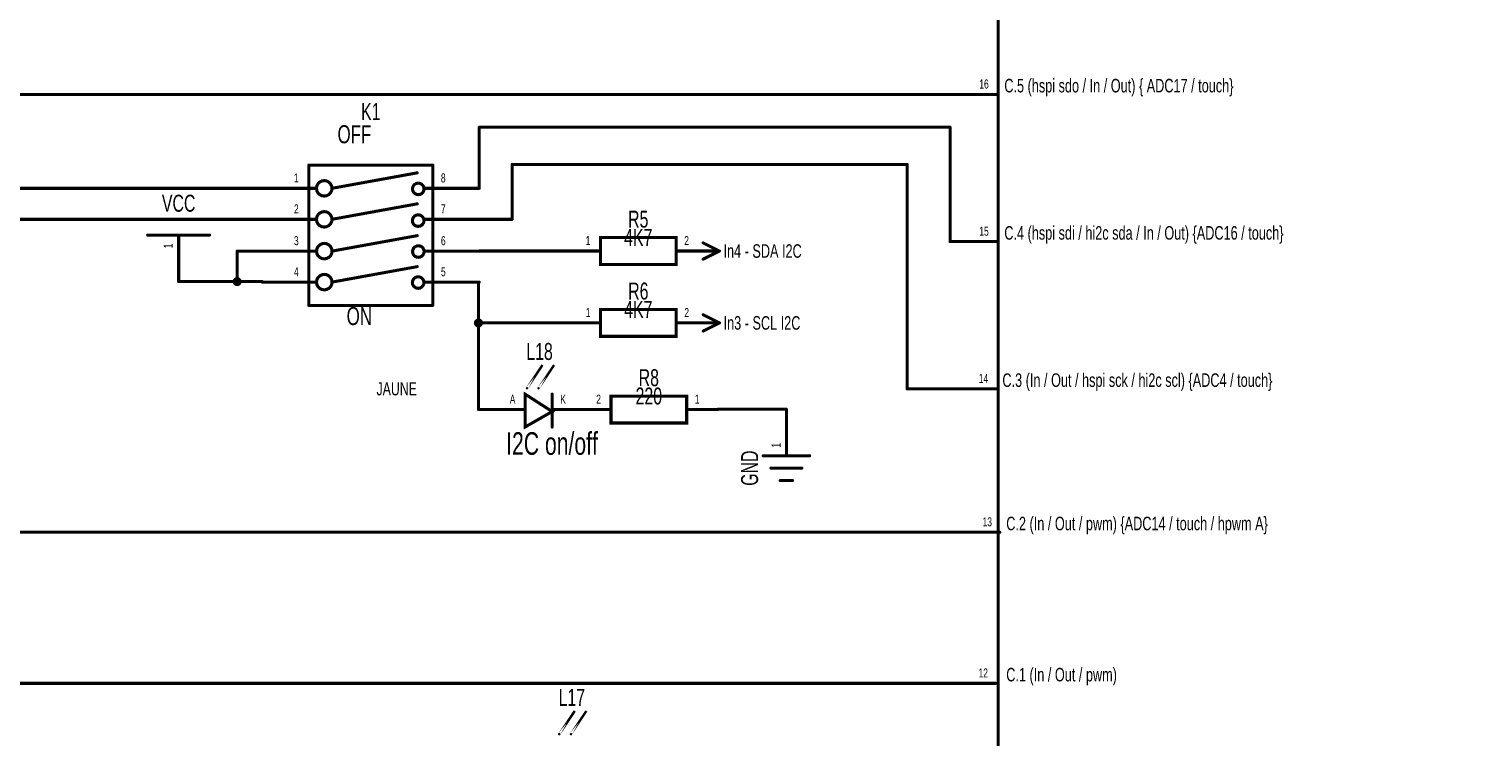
# Model space of a CAD drawing. Extents: x 0 to 22.6, y 0 to 15.8.
# Tile 7 of 26: x 2.8 to 7.5, y 6.4 to 8.7. Entities that reach past the tile are written whole.
import ezdxf
from ezdxf.enums import TextEntityAlignment as Align

# ---------------------------------------------------------------- set-up
doc = ezdxf.new("R2010")
doc.units = 0
for name, color, linetype in [('Element', 253, 'CONTINUOUS'), ('Net', 50, 'CONTINUOUS'), ('Pin', 50, 'CONTINUOUS'), ('Shapes', 252, 'CONTINUOUS')]:
    doc.layers.add(name, color=color, linetype=linetype)

msp = doc.modelspace()

# ---------------------------------------------------------------- linework, layer by layer
at = {"layer": 'Element', "linetype": 'CONTINUOUS'}
for points, const_width in [([(5.9746, 10.2794), (11.4865, 10.2794), (11.4865, 3.5865), (5.9746, 3.5865), (5.9746, 10.2794)], 0.0098), ([(3.7508, 7.995), (3.7508, 8.245)], 0.0098), ([(3.7508, 8.245), (4.1508, 8.245)], 0.0098), ([(3.8258, 8.17), (4.1008, 8.22)], 0.0098), ([(4.1508, 8.245), (4.1508, 7.995)], 0.0098), ([(3.7508, 8.17), (3.7758, 8.17)], 0.0098), ([(3.7758, 8.17), (3.777, 8.1622), (3.7806, 8.1553), (3.7861, 8.1497), (3.7931, 8.1462), (3.8008, 8.145), (3.8085, 8.1462), (3.8155, 8.1497), (3.821, 8.1553), (3.8246, 8.1622), (3.8258, 8.17), (3.8246, 8.1777), (3.821, 8.1847), (3.8155, 8.1902), (3.8085, 8.1937), (3.8008, 8.195), (3.7931, 8.1937), (3.7861, 8.1902), (3.7806, 8.1847), (3.777, 8.1777), (3.7758, 8.17)], 0.01), ([(4.0855, 8.1681), (4.0864, 8.1624), (4.089, 8.1572), (4.0932, 8.1531), (4.0984, 8.1504), (4.1041, 8.1495), (4.1099, 8.1504), (4.1151, 8.1531), (4.1192, 8.1572), (4.1219, 8.1624), (4.1228, 8.1681), (4.1219, 8.1739), (4.1192, 8.1791), (4.1151, 8.1832), (4.1099, 8.1859), (4.1041, 8.1868), (4.0984, 8.1859), (4.0932, 8.1832), (4.089, 8.1791), (4.0864, 8.1739), (4.0855, 8.1681)], 0.01), ([(4.1258, 8.17), (4.1508, 8.17)], 0.0098), ([(3.8258, 8.07), (4.1008, 8.12)], 0.0098), ([(3.7508, 8.07), (3.7758, 8.07)], 0.0098), ([(3.7758, 8.07), (3.777, 8.0622), (3.7806, 8.0553), (3.7861, 8.0497), (3.7931, 8.0462), (3.8008, 8.045), (3.8085, 8.0462), (3.8155, 8.0497), (3.821, 8.0553), (3.8246, 8.0622), (3.8258, 8.07), (3.8246, 8.0777), (3.821, 8.0847), (3.8155, 8.0902), (3.8085, 8.0937), (3.8008, 8.095), (3.7931, 8.0937), (3.7861, 8.0902), (3.7806, 8.0847), (3.777, 8.0777), (3.7758, 8.07)], 0.01), ([(4.0851, 8.0658), (4.086, 8.0601), (4.0886, 8.0549), (4.0928, 8.0507), (4.098, 8.0481), (4.1037, 8.0472), (4.1095, 8.0481), (4.1147, 8.0507), (4.1188, 8.0549), (4.1215, 8.0601), (4.1224, 8.0658), (4.1215, 8.0716), (4.1188, 8.0768), (4.1147, 8.0809), (4.1095, 8.0836), (4.1037, 8.0845), (4.098, 8.0836), (4.0928, 8.0809), (4.0886, 8.0768), (4.086, 8.0716), (4.0851, 8.0658)], 0.01), ([(4.1258, 8.07), (4.1508, 8.07)], 0.0098), ([(3.2314, 8.0192), (3.4314, 8.0192)], 0.0098), ([(3.751, 7.7924), (3.751, 8.0424)], 0.0098), ([(3.826, 7.9674), (4.101, 8.0174)], 0.0098), ([(4.151, 8.0424), (4.151, 7.7924)], 0.0098), ([(3.751, 7.9674), (3.776, 7.9674)], 0.0098), ([(3.776, 7.9674), (3.7772, 7.9597), (3.7807, 7.9527), (3.7863, 7.9472), (3.7932, 7.9437), (3.801, 7.9424), (3.8087, 7.9437), (3.8157, 7.9472), (3.8212, 7.9527), (3.8247, 7.9597), (3.826, 7.9674), (3.8247, 7.9752), (3.8212, 7.9821), (3.8157, 7.9877), (3.8087, 7.9912), (3.801, 7.9924), (3.7932, 7.9912), (3.7863, 7.9877), (3.7807, 7.9821), (3.7772, 7.9752), (3.776, 7.9674)], 0.01), ([(4.0857, 7.9661), (4.0866, 7.9603), (4.0892, 7.9551), (4.0934, 7.951), (4.0986, 7.9483), (4.1043, 7.9474), (4.1101, 7.9483), (4.1153, 7.951), (4.1194, 7.9551), (4.1221, 7.9603), (4.123, 7.9661), (4.1221, 7.9718), (4.1194, 7.977), (4.1153, 7.9812), (4.1101, 7.9838), (4.1043, 7.9847), (4.0986, 7.9838), (4.0934, 7.9812), (4.0892, 7.977), (4.0866, 7.9718), (4.0857, 7.9661)], 0.01), ([(4.126, 7.9674), (4.151, 7.9674)], 0.0098), ([(4.6915, 8.0111), (4.9356, 8.0111), (4.9356, 7.9244), (4.6915, 7.9244), (4.6915, 8.0111)], 0.0098), ([(3.776, 7.8674), (3.7772, 7.8597), (3.7807, 7.8527), (3.7863, 7.8472), (3.7932, 7.8437), (3.801, 7.8424), (3.8087, 7.8437), (3.8157, 7.8472), (3.8212, 7.8527), (3.8247, 7.8597), (3.826, 7.8674), (3.8247, 7.8752), (3.8212, 7.8821), (3.8157, 7.8877), (3.8087, 7.8912), (3.801, 7.8924), (3.7932, 7.8912), (3.7863, 7.8877), (3.7807, 7.8821), (3.7772, 7.8752), (3.776, 7.8674)], 0.01), ([(3.826, 7.8674), (4.101, 7.9174)], 0.0098), ([(4.0851, 7.8661), (4.086, 7.8603), (4.0886, 7.8551), (4.0928, 7.851), (4.098, 7.8483), (4.1037, 7.8474), (4.1095, 7.8483), (4.1147, 7.851), (4.1188, 7.8551), (4.1215, 7.8603), (4.1224, 7.8661), (4.1215, 7.8718), (4.1188, 7.877), (4.1147, 7.8812), (4.1095, 7.8838), (4.1037, 7.8847), (4.098, 7.8838), (4.0928, 7.8812), (4.0886, 7.877), (4.086, 7.8718), (4.0851, 7.8661)], 0.01), ([(3.751, 7.8674), (3.776, 7.8674)], 0.0098), ([(4.126, 7.8674), (4.151, 7.8674)], 0.0098), ([(4.151, 7.7924), (3.751, 7.7924)], 0.0098), ([(4.6918, 7.7791), (4.9359, 7.7791), (4.9359, 7.6925), (4.6918, 7.6925), (4.6918, 7.7791)], 0.0098), ([(4.4546, 7.5249), (4.5046, 7.5999), (4.4546, 7.5249)], 0.0079), ([(4.4921, 7.5249), (4.5421, 7.5999), (4.4921, 7.5249)], 0.0079), ([(4.4484, 7.5062), (4.5359, 7.4499), (4.4484, 7.3999), (4.4484, 7.5062)], 0.0098), ([(4.5359, 7.5062), (4.5359, 7.3999)], 0.0098), ([(4.7256, 7.4997), (4.9697, 7.4997), (4.9697, 7.413), (4.7256, 7.413), (4.7256, 7.4997)], 0.0098), ([(5.2163, 7.3073), (5.3663, 7.3073)], 0.0098), ([(5.2413, 7.2673), (5.3413, 7.2673)], 0.0098), ([(5.2713, 7.2273), (5.3113, 7.2273)], 0.0098), ([(4.5587, 6.4091), (4.6087, 6.4841), (4.5587, 6.4091)], 0.0079), ([(4.5962, 6.4091), (4.6462, 6.4841), (4.5962, 6.4091)], 0.0079)]:
    msp.add_lwpolyline(points, dxfattribs=dict(at, const_width=const_width))
for points, const_width in [([(3.7484, 8.245, 1), (3.7533, 8.245, 1), (3.7484, 8.245, 1)], 0.0049), ([(3.7484, 8.245, 1), (3.7533, 8.245, 1), (3.7484, 8.245, 1)], 0.0049), ([(4.0984, 8.22, 1), (4.1033, 8.22, 1), (4.0984, 8.22, 1)], 0.0049), ([(4.1484, 8.245, 1), (4.1533, 8.245, 1), (4.1484, 8.245, 1)], 0.0049), ([(4.1484, 8.245, 1), (4.1533, 8.245, 1), (4.1484, 8.245, 1)], 0.0049), ([(3.7484, 8.17, 1), (3.7533, 8.17, 1), (3.7484, 8.17, 1)], 0.0049), ([(3.7733, 8.17, 1), (3.7783, 8.17, 1), (3.7733, 8.17, 1)], 0.005), ([(3.7734, 8.17, 1), (3.7783, 8.17, 1), (3.7734, 8.17, 1)], 0.0049), ([(3.8234, 8.17, 1), (3.8283, 8.17, 1), (3.8234, 8.17, 1)], 0.0049), ([(4.083, 8.1681, 1), (4.088, 8.1681, 1), (4.083, 8.1681, 1)], 0.005), ([(4.1234, 8.17, 1), (4.1283, 8.17, 1), (4.1234, 8.17, 1)], 0.0049), ([(4.1484, 8.17, 1), (4.1533, 8.17, 1), (4.1484, 8.17, 1)], 0.0049), ([(4.0984, 8.12, 1), (4.1033, 8.12, 1), (4.0984, 8.12, 1)], 0.0049), ([(3.7484, 8.07, 1), (3.7533, 8.07, 1), (3.7484, 8.07, 1)], 0.0049), ([(3.7733, 8.07, 1), (3.7783, 8.07, 1), (3.7733, 8.07, 1)], 0.005), ([(3.7734, 8.07, 1), (3.7783, 8.07, 1), (3.7734, 8.07, 1)], 0.0049), ([(3.8234, 8.07, 1), (3.8283, 8.07, 1), (3.8234, 8.07, 1)], 0.0049), ([(4.0826, 8.0658, 1), (4.0876, 8.0658, 1), (4.0826, 8.0658, 1)], 0.005), ([(4.1234, 8.07, 1), (4.1283, 8.07, 1), (4.1234, 8.07, 1)], 0.0049), ([(4.1484, 8.07, 1), (4.1533, 8.07, 1), (4.1484, 8.07, 1)], 0.0049), ([(3.2289, 8.0192, 1), (3.2338, 8.0192, 1), (3.2289, 8.0192, 1)], 0.0049), ([(3.4289, 8.0192, 1), (3.4338, 8.0192, 1), (3.4289, 8.0192, 1)], 0.0049), ([(3.7485, 8.0424, 1), (3.7534, 8.0424, 1), (3.7485, 8.0424, 1)], 0.0049), ([(4.0985, 8.0174, 1), (4.1034, 8.0174, 1), (4.0985, 8.0174, 1)], 0.0049), ([(4.1485, 8.0424, 1), (4.1534, 8.0424, 1), (4.1485, 8.0424, 1)], 0.0049), ([(3.7484, 7.995, 1), (3.7533, 7.995, 1), (3.7484, 7.995, 1)], 0.0049), ([(3.7485, 7.9674, 1), (3.7534, 7.9674, 1), (3.7485, 7.9674, 1)], 0.0049), ([(3.7735, 7.9674, 1), (3.7785, 7.9674, 1), (3.7735, 7.9674, 1)], 0.005), ([(3.7735, 7.9674, 1), (3.7784, 7.9674, 1), (3.7735, 7.9674, 1)], 0.0049), ([(3.8235, 7.9674, 1), (3.8284, 7.9674, 1), (3.8235, 7.9674, 1)], 0.0049), ([(4.0832, 7.9661, 1), (4.0882, 7.9661, 1), (4.0832, 7.9661, 1)], 0.005), ([(4.1235, 7.9674, 1), (4.1284, 7.9674, 1), (4.1235, 7.9674, 1)], 0.0049), ([(4.1484, 7.995, 1), (4.1533, 7.995, 1), (4.1484, 7.995, 1)], 0.0049), ([(4.1485, 7.9674, 1), (4.1534, 7.9674, 1), (4.1485, 7.9674, 1)], 0.0049), ([(4.0985, 7.9174, 1), (4.1034, 7.9174, 1), (4.0985, 7.9174, 1)], 0.0049), ([(3.7485, 7.8674, 1), (3.7534, 7.8674, 1), (3.7485, 7.8674, 1)], 0.0049), ([(3.7735, 7.8674, 1), (3.7785, 7.8674, 1), (3.7735, 7.8674, 1)], 0.005), ([(3.7735, 7.8674, 1), (3.7784, 7.8674, 1), (3.7735, 7.8674, 1)], 0.0049), ([(3.8235, 7.8674, 1), (3.8284, 7.8674, 1), (3.8235, 7.8674, 1)], 0.0049), ([(4.0826, 7.8661, 1), (4.0876, 7.8661, 1), (4.0826, 7.8661, 1)], 0.005), ([(4.1235, 7.8674, 1), (4.1284, 7.8674, 1), (4.1235, 7.8674, 1)], 0.0049), ([(4.1485, 7.8674, 1), (4.1534, 7.8674, 1), (4.1485, 7.8674, 1)], 0.0049), ([(3.7485, 7.7924, 1), (3.7534, 7.7924, 1), (3.7485, 7.7924, 1)], 0.0049), ([(3.7485, 7.7924, 1), (3.7534, 7.7924, 1), (3.7485, 7.7924, 1)], 0.0049), ([(4.1485, 7.7924, 1), (4.1534, 7.7924, 1), (4.1485, 7.7924, 1)], 0.0049), ([(4.1485, 7.7924, 1), (4.1534, 7.7924, 1), (4.1485, 7.7924, 1)], 0.0049), ([(4.4459, 7.5062, 1), (4.4508, 7.5062, 1), (4.4459, 7.5062, 1)], 0.0049), ([(4.4527, 7.5249, 1), (4.4566, 7.5249, 1), (4.4527, 7.5249, 1)], 0.0039), ([(4.4902, 7.5249, 1), (4.4941, 7.5249, 1), (4.4902, 7.5249, 1)], 0.0039), ([(4.5334, 7.5062, 1), (4.5383, 7.5062, 1), (4.5334, 7.5062, 1)], 0.0049), ([(4.5334, 7.3999, 1), (4.5383, 7.3999, 1), (4.5334, 7.3999, 1)], 0.0049), ([(5.2138, 7.3073, 1), (5.2187, 7.3073, 1), (5.2138, 7.3073, 1)], 0.0049), ([(5.2388, 7.2673, 1), (5.2437, 7.2673, 1), (5.2388, 7.2673, 1)], 0.0049), ([(5.3388, 7.2673, 1), (5.3437, 7.2673, 1), (5.3388, 7.2673, 1)], 0.0049), ([(5.3638, 7.3073, 1), (5.3687, 7.3073, 1), (5.3638, 7.3073, 1)], 0.0049), ([(5.2688, 7.2273, 1), (5.2737, 7.2273, 1), (5.2688, 7.2273, 1)], 0.0049), ([(5.3088, 7.2273, 1), (5.3137, 7.2273, 1), (5.3088, 7.2273, 1)], 0.0049), ([(4.5568, 6.4091, 1), (4.5607, 6.4091, 1), (4.5568, 6.4091, 1)], 0.0039), ([(4.5943, 6.4091, 1), (4.5982, 6.4091, 1), (4.5943, 6.4091, 1)], 0.0039)]:
    msp.add_lwpolyline(points, format="xyb", dxfattribs=dict(at, const_width=const_width))
at = {"layer": 'Net', "linetype": 'CONTINUOUS', "const_width": 0.0098}
for points in [[(2.5473, 8.4731), (5.819, 8.4731)], [(5.819, 8.367), (4.3008, 8.367)], [(4.3008, 8.367), (4.3008, 8.17)], [(5.819, 7.9981), (5.819, 8.367)], [(5.6808, 8.247), (4.4068, 8.247)], [(4.4068, 8.247), (4.4068, 8.07)], [(5.6808, 7.5231), (5.6808, 8.247)], [(3.6008, 8.17), (2.6024, 8.17)], [(3.6008, 8.07), (2.6643, 8.07)], [(4.4068, 8.07), (4.3008, 8.07)], [(3.601, 7.9674), (3.5201, 7.9674)], [(3.5201, 7.9674), (3.5201, 7.8692)], [(4.301, 7.9678), (4.5911, 7.9678)], [(3.5102, 7.8692), (3.5107, 7.8661), (3.5121, 7.8634), (3.5143, 7.8612), (3.517, 7.8598), (3.5201, 7.8593), (3.5231, 7.8598), (3.5258, 7.8612), (3.528, 7.8634), (3.5294, 7.8661), (3.5299, 7.8692), (3.5294, 7.8722), (3.528, 7.8749), (3.5258, 7.8771), (3.5231, 7.8785), (3.5201, 7.879), (3.517, 7.8785), (3.5143, 7.8771), (3.5121, 7.8749), (3.5107, 7.8722), (3.5102, 7.8692)], [(3.601, 7.8692), (3.3314, 7.8692)], [(4.2984, 7.8674), (4.2984, 7.4562)], [(4.2885, 7.7358), (4.289, 7.7327), (4.2904, 7.73), (4.2926, 7.7278), (4.2953, 7.7264), (4.2984, 7.7259), (4.3014, 7.7264), (4.3041, 7.7278), (4.3063, 7.73), (4.3077, 7.7327), (4.3082, 7.7358), (4.3077, 7.7388), (4.3063, 7.7416), (4.3041, 7.7438), (4.3014, 7.7451), (4.2984, 7.7456), (4.2953, 7.7451), (4.2926, 7.7438), (4.2904, 7.7416), (4.289, 7.7388), (4.2885, 7.7358)], [(4.5914, 7.7358), (4.2984, 7.7358)], [(5.8174, 7.5231), (5.6808, 7.5231)], [(4.6252, 7.4562), (4.6859, 7.4562)], [(5.0701, 7.4573), (5.2913, 7.4573)], [(5.8296, 7.0606), (2.7227, 7.0606)], [(5.8167, 6.5731), (2.7814, 6.5731)]]:
    msp.add_lwpolyline(points, dxfattribs=at)
at = {"layer": 'Net', "linetype": 'CONTINUOUS', "const_width": 0.0049}
for points in [[(5.8166, 8.4731, 1), (5.8215, 8.4731, 1), (5.8166, 8.4731, 1)], [(4.2984, 8.367, 1), (4.3033, 8.367, 1), (4.2984, 8.367, 1)], [(4.2984, 8.367, 1), (4.3033, 8.367, 1), (4.2984, 8.367, 1)], [(5.8166, 8.367, 1), (5.8215, 8.367, 1), (5.8166, 8.367, 1)], [(5.8166, 8.367, 1), (5.8215, 8.367, 1), (5.8166, 8.367, 1)], [(4.4044, 8.247, 1), (4.4093, 8.247, 1), (4.4044, 8.247, 1)], [(4.4044, 8.247, 1), (4.4093, 8.247, 1), (4.4044, 8.247, 1)], [(5.6783, 8.247, 1), (5.6832, 8.247, 1), (5.6783, 8.247, 1)], [(5.6783, 8.247, 1), (5.6832, 8.247, 1), (5.6783, 8.247, 1)], [(3.5984, 8.17, 1), (3.6033, 8.17, 1), (3.5984, 8.17, 1)], [(4.2984, 8.17, 1), (4.3033, 8.17, 1), (4.2984, 8.17, 1)], [(3.5984, 8.07, 1), (3.6033, 8.07, 1), (3.5984, 8.07, 1)], [(4.2984, 8.07, 1), (4.3033, 8.07, 1), (4.2984, 8.07, 1)], [(4.4044, 8.07, 1), (4.4093, 8.07, 1), (4.4044, 8.07, 1)], [(4.4044, 8.07, 1), (4.4093, 8.07, 1), (4.4044, 8.07, 1)], [(3.5176, 7.9674, 1), (3.5225, 7.9674, 1), (3.5176, 7.9674, 1)], [(3.5176, 7.9674, 1), (3.5225, 7.9674, 1), (3.5176, 7.9674, 1)], [(3.5985, 7.9674, 1), (3.6034, 7.9674, 1), (3.5985, 7.9674, 1)], [(4.2985, 7.9678, 1), (4.3034, 7.9678, 1), (4.2985, 7.9678, 1)], [(4.5886, 7.9678, 1), (4.5935, 7.9678, 1), (4.5886, 7.9678, 1)], [(5.8166, 7.9981, 1), (5.8215, 7.9981, 1), (5.8166, 7.9981, 1)], [(3.3289, 7.8692, 1), (3.3338, 7.8692, 1), (3.3289, 7.8692, 1)], [(3.5078, 7.8692, 1), (3.5127, 7.8692, 1), (3.5078, 7.8692, 1)], [(3.5176, 7.8692, 1), (3.5225, 7.8692, 1), (3.5176, 7.8692, 1)], [(3.5985, 7.8692, 1), (3.6034, 7.8692, 1), (3.5985, 7.8692, 1)], [(4.2959, 7.8674, 1), (4.3008, 7.8674, 1), (4.2959, 7.8674, 1)], [(4.2861, 7.7358, 1), (4.291, 7.7358, 1), (4.2861, 7.7358, 1)], [(4.2959, 7.7358, 1), (4.3008, 7.7358, 1), (4.2959, 7.7358, 1)], [(4.5889, 7.7358, 1), (4.5938, 7.7358, 1), (4.5889, 7.7358, 1)], [(5.6783, 7.5231, 1), (5.6832, 7.5231, 1), (5.6783, 7.5231, 1)], [(5.6783, 7.5231, 1), (5.6832, 7.5231, 1), (5.6783, 7.5231, 1)], [(5.815, 7.5231, 1), (5.8199, 7.5231, 1), (5.815, 7.5231, 1)], [(4.2959, 7.4562, 1), (4.3008, 7.4562, 1), (4.2959, 7.4562, 1)], [(4.6227, 7.4562, 1), (4.6276, 7.4562, 1), (4.6227, 7.4562, 1)], [(4.6834, 7.4562, 1), (4.6883, 7.4562, 1), (4.6834, 7.4562, 1)], [(5.0676, 7.4573, 1), (5.0725, 7.4573, 1), (5.0676, 7.4573, 1)], [(5.2888, 7.4573, 1), (5.2937, 7.4573, 1), (5.2888, 7.4573, 1)], [(5.8271, 7.0606, 1), (5.832, 7.0606, 1), (5.8271, 7.0606, 1)], [(5.8143, 6.5731, 1), (5.8192, 6.5731, 1), (5.8143, 6.5731, 1)]]:
    msp.add_lwpolyline(points, format="xyb", dxfattribs=at)
at = {"layer": 'Pin', "linetype": 'CONTINUOUS', "const_width": 0.0098}
for points in [[(5.969, 8.4731), (5.819, 8.4731)], [(3.7508, 8.17), (3.6008, 8.17)], [(4.1508, 8.17), (4.3008, 8.17)], [(3.7508, 8.07), (3.6008, 8.07)], [(4.1508, 8.07), (4.3008, 8.07)], [(3.3314, 8.0192), (3.3314, 7.8692)], [(3.751, 7.9674), (3.601, 7.9674)], [(4.151, 7.9674), (4.301, 7.9674)], [(4.6915, 7.9678), (4.5911, 7.9678)], [(4.9356, 7.9678), (5.0359, 7.9678)], [(5.0228, 7.994), (5.0753, 7.9678)], [(5.0228, 7.9415), (5.0753, 7.9678)], [(5.0359, 7.9678), (5.0753, 7.9678)], [(5.969, 7.9981), (5.819, 7.9981)], [(3.751, 7.8674), (3.601, 7.8674)], [(4.151, 7.8674), (4.301, 7.8674)], [(4.6918, 7.7358), (4.5914, 7.7358)], [(4.9359, 7.7358), (5.0363, 7.7358)], [(5.0231, 7.762), (5.0756, 7.7358)], [(5.0231, 7.7095), (5.0756, 7.7358)], [(5.0363, 7.7358), (5.0756, 7.7358)], [(5.9674, 7.5231), (5.8174, 7.5231)], [(4.4484, 7.4562), (4.2984, 7.4562)], [(4.5359, 7.4562), (4.6859, 7.4562)], [(4.7256, 7.4564), (4.6252, 7.4564)], [(4.9697, 7.4564), (5.0701, 7.4564)], [(5.2913, 7.3073), (5.2913, 7.4573)], [(5.9796, 7.0606), (5.8296, 7.0606)], [(5.9667, 6.5731), (5.8167, 6.5731)]]:
    msp.add_lwpolyline(points, dxfattribs=at)
at = {"layer": 'Pin', "linetype": 'CONTINUOUS', "const_width": 0.0049}
for points in [[(5.8166, 8.4731, 1), (5.8215, 8.4731, 1), (5.8166, 8.4731, 1)], [(5.9666, 8.4731, 1), (5.9715, 8.4731, 1), (5.9666, 8.4731, 1)], [(3.5984, 8.17, 1), (3.6033, 8.17, 1), (3.5984, 8.17, 1)], [(3.7484, 8.17, 1), (3.7533, 8.17, 1), (3.7484, 8.17, 1)], [(4.1484, 8.17, 1), (4.1533, 8.17, 1), (4.1484, 8.17, 1)], [(4.2984, 8.17, 1), (4.3033, 8.17, 1), (4.2984, 8.17, 1)], [(3.5984, 8.07, 1), (3.6033, 8.07, 1), (3.5984, 8.07, 1)], [(3.7484, 8.07, 1), (3.7533, 8.07, 1), (3.7484, 8.07, 1)], [(4.1484, 8.07, 1), (4.1533, 8.07, 1), (4.1484, 8.07, 1)], [(4.2984, 8.07, 1), (4.3033, 8.07, 1), (4.2984, 8.07, 1)], [(3.3289, 8.0192, 1), (3.3338, 8.0192, 1), (3.3289, 8.0192, 1)], [(3.5985, 7.9674, 1), (3.6034, 7.9674, 1), (3.5985, 7.9674, 1)], [(3.7485, 7.9674, 1), (3.7534, 7.9674, 1), (3.7485, 7.9674, 1)], [(4.1485, 7.9674, 1), (4.1534, 7.9674, 1), (4.1485, 7.9674, 1)], [(4.2985, 7.9674, 1), (4.3034, 7.9674, 1), (4.2985, 7.9674, 1)], [(4.5886, 7.9678, 1), (4.5935, 7.9678, 1), (4.5886, 7.9678, 1)], [(4.689, 7.9678, 1), (4.6939, 7.9678, 1), (4.689, 7.9678, 1)], [(4.9331, 7.9678, 1), (4.938, 7.9678, 1), (4.9331, 7.9678, 1)], [(5.0204, 7.994, 1), (5.0253, 7.994, 1), (5.0204, 7.994, 1)], [(5.0335, 7.9678, 1), (5.0384, 7.9678, 1), (5.0335, 7.9678, 1)], [(5.0335, 7.9678, 1), (5.0384, 7.9678, 1), (5.0335, 7.9678, 1)], [(5.0729, 7.9678, 1), (5.0778, 7.9678, 1), (5.0729, 7.9678, 1)], [(5.0729, 7.9678, 1), (5.0778, 7.9678, 1), (5.0729, 7.9678, 1)], [(5.0729, 7.9678, 1), (5.0778, 7.9678, 1), (5.0729, 7.9678, 1)], [(5.8166, 7.9981, 1), (5.8215, 7.9981, 1), (5.8166, 7.9981, 1)], [(5.9666, 7.9981, 1), (5.9715, 7.9981, 1), (5.9666, 7.9981, 1)], [(5.0204, 7.9415, 1), (5.0253, 7.9415, 1), (5.0204, 7.9415, 1)], [(3.3289, 7.8692, 1), (3.3338, 7.8692, 1), (3.3289, 7.8692, 1)], [(3.5985, 7.8674, 1), (3.6034, 7.8674, 1), (3.5985, 7.8674, 1)], [(3.7485, 7.8674, 1), (3.7534, 7.8674, 1), (3.7485, 7.8674, 1)], [(4.1485, 7.8674, 1), (4.1534, 7.8674, 1), (4.1485, 7.8674, 1)], [(4.2985, 7.8674, 1), (4.3034, 7.8674, 1), (4.2985, 7.8674, 1)], [(4.5889, 7.7358, 1), (4.5938, 7.7358, 1), (4.5889, 7.7358, 1)], [(4.6893, 7.7358, 1), (4.6942, 7.7358, 1), (4.6893, 7.7358, 1)], [(4.9334, 7.7358, 1), (4.9383, 7.7358, 1), (4.9334, 7.7358, 1)], [(5.0207, 7.762, 1), (5.0256, 7.762, 1), (5.0207, 7.762, 1)], [(5.0338, 7.7358, 1), (5.0387, 7.7358, 1), (5.0338, 7.7358, 1)], [(5.0338, 7.7358, 1), (5.0387, 7.7358, 1), (5.0338, 7.7358, 1)], [(5.0732, 7.7358, 1), (5.0781, 7.7358, 1), (5.0732, 7.7358, 1)], [(5.0732, 7.7358, 1), (5.0781, 7.7358, 1), (5.0732, 7.7358, 1)], [(5.0732, 7.7358, 1), (5.0781, 7.7358, 1), (5.0732, 7.7358, 1)], [(5.0207, 7.7095, 1), (5.0256, 7.7095, 1), (5.0207, 7.7095, 1)], [(5.815, 7.5231, 1), (5.8199, 7.5231, 1), (5.815, 7.5231, 1)], [(5.965, 7.5231, 1), (5.9699, 7.5231, 1), (5.965, 7.5231, 1)], [(4.2959, 7.4562, 1), (4.3008, 7.4562, 1), (4.2959, 7.4562, 1)], [(4.4459, 7.4562, 1), (4.4508, 7.4562, 1), (4.4459, 7.4562, 1)], [(4.5334, 7.4562, 1), (4.5383, 7.4562, 1), (4.5334, 7.4562, 1)], [(4.6227, 7.4564, 1), (4.6276, 7.4564, 1), (4.6227, 7.4564, 1)], [(4.6834, 7.4562, 1), (4.6883, 7.4562, 1), (4.6834, 7.4562, 1)], [(4.7231, 7.4564, 1), (4.728, 7.4564, 1), (4.7231, 7.4564, 1)], [(4.9672, 7.4564, 1), (4.9721, 7.4564, 1), (4.9672, 7.4564, 1)], [(5.0676, 7.4564, 1), (5.0725, 7.4564, 1), (5.0676, 7.4564, 1)], [(5.2888, 7.4573, 1), (5.2937, 7.4573, 1), (5.2888, 7.4573, 1)], [(5.2888, 7.3073, 1), (5.2937, 7.3073, 1), (5.2888, 7.3073, 1)], [(5.8271, 7.0606, 1), (5.832, 7.0606, 1), (5.8271, 7.0606, 1)], [(5.9771, 7.0606, 1), (5.982, 7.0606, 1), (5.9771, 7.0606, 1)], [(5.8143, 6.5731, 1), (5.8192, 6.5731, 1), (5.8143, 6.5731, 1)], [(5.9643, 6.5731, 1), (5.9692, 6.5731, 1), (5.9643, 6.5731, 1)]]:
    msp.add_lwpolyline(points, format="xyb", dxfattribs=at)

# ---------------------------------------------------------------- texts
at = {"layer": 'Element', "width": 0.7}
for s, height, p in [('C.5 (hspi sdo / In / Out) { ADC17 / touch}', 0.0437, (5.994, 8.5231)), ('OFF', 0.0583, (3.8437, 8.3737)), ('C.4 (hspi sdi / hi2c sda / In / Out) {ADC16 / touch}', 0.0437, (5.994, 8.0481)), ('ON', 0.0583, (3.8731, 7.7871)), ('C.3 (In / Out / hspi sck / hi2c scl) {ADC4 / touch}', 0.0437, (5.9878, 7.5731)), ('C.2 (In / Out / pwm) {ADC14 / touch / hpwm A}', 0.0437, (6.0003, 7.1106)), ('C.1 (In / Out / pwm)', 0.0437, (6.0003, 6.6231))]:
    msp.add_text(s, height=height, dxfattribs=at).set_placement(p, align=Align.TOP_LEFT)
for s, p in [('K1', (3.9509, 8.3737)), ('VCC', (3.3314, 8.0782)), ('R5', (4.8135, 8.0268)), ('4K7', (4.8135, 7.9678)), ('R6', (4.8138, 7.7948)), ('4K7', (4.8138, 7.7358)), ('L18', (4.4952, 7.5999)), ('R8', (4.8476, 7.5154)), ('220', (4.8476, 7.4564)), ('L17', (4.5994, 6.4841))]:
    msp.add_text(s, height=0.0547, dxfattribs=at).set_placement(p, align=Align.BOTTOM_CENTER)
msp.add_text('GND', height=0.0547, rotation=90, dxfattribs=at).set_placement((5.2163, 7.2673), align=Align.BOTTOM_CENTER)
at = {"layer": 'Pin', "width": 0.7}
for s, height, p in [('16', 0.0292, (5.9133, 8.5212)), ('1', 0.0292, (3.7032, 8.2181)), ('8', 0.0292, (4.1771, 8.2181)), ('2', 0.0292, (3.7032, 8.1181)), ('7', 0.0292, (4.1771, 8.1181)), ('15', 0.0292, (5.9133, 8.0462)), ('3', 0.0292, (3.7034, 8.0156)), ('6', 0.0292, (4.1772, 8.0156)), ('1', 0.0292, (4.6439, 8.0159)), ('2', 0.0292, (4.9618, 8.0159)), ('In4 - SDA I2C', 0.0437, (5.0884, 7.9896)), ('4', 0.0292, (3.7034, 7.9156)), ('5', 0.0292, (4.1772, 7.9156)), ('1', 0.0292, (4.6442, 7.7839)), ('2', 0.0292, (4.9621, 7.7839)), ('In3 - SCL I2C', 0.0437, (5.0887, 7.7577)), ('14', 0.0292, (5.9117, 7.5712)), ('A', 0.0292, (4.3991, 7.5043)), ('K', 0.0292, (4.5621, 7.5043)), ('2', 0.0292, (4.678, 7.5045)), ('1', 0.0292, (4.9959, 7.5045)), ('13', 0.0292, (5.9238, 7.1087)), ('12', 0.0292, (5.9109, 6.6212))]:
    msp.add_text(s, height=height, dxfattribs=at).set_placement(p, align=Align.TOP_LEFT)
for p in [(3.2832, 7.9765), (5.2431, 7.3335)]:
    msp.add_text('1', height=0.0292, rotation=90, dxfattribs=at).set_placement(p, align=Align.TOP_LEFT)
at = {"layer": 'Shapes', "width": 0.7}
for s, height, p in [('JAUNE', 0.0425, (4.0346, 7.5234)), ('I2C on/off', 0.0729, (4.5354, 7.3469))]:
    msp.add_text(s, height=height, dxfattribs=at).set_placement(p, align=Align.MIDDLE_CENTER)

doc.saveas('drawing.dxf')
